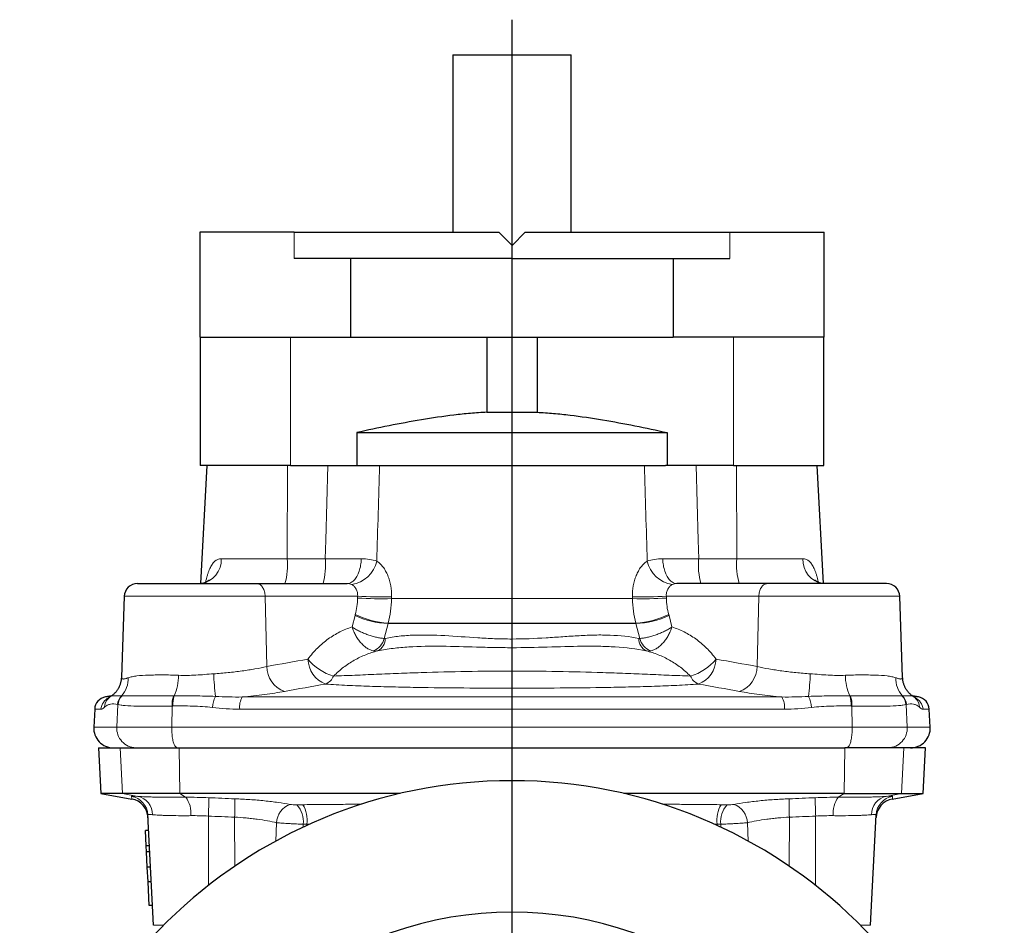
# Model space of a CAD drawing. Header units: millimetres. Extents: x -228 to 529, y -238 to 312.
# Tile 3 of 5: x -227 to -77, y 174 to 312. Entities that reach past the tile are written whole.
import ezdxf

# ---------------------------------------------------------------- set-up
doc = ezdxf.new("R2010")
doc.units = ezdxf.units.MM
doc.layers.add('FORMAT', color=7, linetype='Continuous')

# ---------------------------------------------------------------- blocks, each defined once
blk = doc.blocks.new('SW_CENTERMARKSYMBOL_0')
at = {"layer": 'FORMAT', "color": 0}
blk.add_line((0, 5), (0, 190.85), dxfattribs=at)
blk = doc.blocks.new('SW_CENTERMARKSYMBOL_1')
at = {"layer": 'FORMAT', "color": 0}
for p, q in [((-81.32, 3.54), (-86.27, 8.49)), ((3.54, 3.54), (8.49, 8.49)), ((-77.78, 0), (-79.55, 1.77)), ((-38.89, -33.89), (-38.89, 2.5)), ((0, 0), (1.77, 1.77)), ((-77.78, 0), (-76.01, -1.77)), ((0, 0), (-1.77, -1.77)), ((-74.25, -3.54), (-69.3, -8.49)), ((-3.54, -3.54), (-8.49, -8.49)), ((-38.89, -38.89), (-38.89, -36.39)), ((-43.89, -38.89), (-80.28, -38.89)), ((-38.89, -38.89), (-41.39, -38.89)), ((-38.89, -38.89), (-38.89, -41.39)), ((-38.89, -38.89), (-36.39, -38.89)), ((-33.89, -38.89), (2.5, -38.89)), ((-38.89, -43.89), (-38.89, -80.28)), ((-74.25, -74.25), (-69.3, -69.3)), ((-3.54, -74.25), (-8.49, -69.3)), ((-77.78, -77.78), (-76.01, -76.01)), ((0, -77.78), (-1.77, -76.01)), ((-77.78, -77.78), (-79.55, -79.55)), ((0, -77.78), (1.77, -79.55)), ((-81.32, -81.32), (-86.27, -86.27)), ((3.54, -81.32), (8.49, -86.27))]:
    blk.add_line(p, q, dxfattribs=at)
for start, end in [(50.2087, 129.7913), (132.3956, 135), (45, 47.6044), (135, 137.6044), (42.3956, 45), (140.2087, 219.7913), (320.2087, 39.7913), (222.3956, 225), (315, 317.6044), (225, 227.6044), (312.3956, 315), (230.2087, 309.7913)]:
    blk.add_arc((-38.89, -38.89), 55, start, end, dxfattribs=at)

msp = doc.modelspace()

# ---------------------------------------------------------------- linework, layer by layer
at = {"color": 7, "linetype": 'Continuous', "lineweight": 25}
for p, q in [((-161.04, 306.34), (-161.04, 279.34)), ((-161.04, 306.34), (-152.04, 306.34)), ((-152.04, 306.34), (-143.04, 306.34)), ((-143.04, 279.34), (-143.04, 306.34)), ((-199.61, 279.34), (-199.61, 263.34)), ((-185.24, 279.34), (-199.61, 279.34)), ((-185.24, 279.34), (-154.04, 279.34)), ((-152.04, 277.34), (-154.04, 279.34)), ((-150.04, 279.34), (-152.04, 277.34)), ((-150.04, 279.34), (-118.85, 279.34)), ((-118.85, 279.34), (-104.48, 279.34)), ((-104.48, 263.34), (-104.48, 279.34)), ((-152.04, 275.34), (-185.24, 275.34)), ((-176.61, 263.34), (-176.61, 275.34)), ((-152.04, 275.34), (-118.85, 275.34)), ((-127.48, 275.34), (-127.48, 263.34)), ((-199.61, 263.34), (-176.61, 263.34)), ((-199.54, 263.34), (-199.54, 243.84)), ((-176.61, 263.34), (-127.48, 263.34)), ((-155.88, 263.34), (-155.88, 251.92)), ((-148.21, 263.34), (-148.21, 251.92)), ((-104.48, 263.34), (-127.48, 263.34)), ((-104.54, 243.84), (-104.54, 263.34)), ((-155.88, 251.92), (-148.21, 251.92)), ((-175.68, 248.84), (-175.68, 243.84)), ((-175.68, 248.84), (-128.41, 248.84)), ((-128.41, 248.84), (-128.41, 243.84)), ((-185.8, 243.84), (-199.54, 243.84)), ((-198.54, 243.84), (-199.49, 225.84)), ((-185.8, 243.84), (-176.27, 243.84)), ((-175.43, 243.84), (-128.66, 243.84)), ((-118.29, 243.84), (-127.82, 243.84)), ((-118.29, 243.84), (-104.54, 243.84)), ((-104.6, 225.84), (-105.54, 243.84)), ((-209.11, 225.84), (-190.93, 225.84)), ((-190.93, 225.84), (-177.17, 225.84)), ((-113.16, 225.84), (-126.92, 225.84)), ((-94.98, 225.84), (-113.16, 225.84)), ((-211.11, 223.91), (-211.54, 211.57)), ((-92.55, 211.57), (-92.98, 223.91)), ((-213.06, 208.75), (-213.95, 208.59)), ((-90.14, 208.59), (-91.03, 208.75)), ((-215.6, 206.72), (-215.75, 204)), ((-88.34, 204), (-88.49, 206.72)), ((-215.04, 200.84), (-214.68, 193.88)), ((-215.04, 200.84), (-211.75, 200.84)), ((-211.75, 200.84), (-202.76, 200.84)), ((-202.76, 200.84), (-101.33, 200.84)), ((-92.34, 200.84), (-101.33, 200.84)), ((-89.04, 200.84), (-92.34, 200.84)), ((-89.41, 193.88), (-89.04, 200.84)), ((-214.68, 193.88), (-209.96, 193.05)), ((-211.39, 193.88), (-214.68, 193.88)), ((-202.65, 193.88), (-211.39, 193.88)), ((-169.1, 193.88), (-202.65, 193.88)), ((-101.43, 193.88), (-134.99, 193.88)), ((-101.43, 193.88), (-92.7, 193.88)), ((-94.12, 193.05), (-89.41, 193.88)), ((-92.7, 193.88), (-89.41, 193.88)), ((-206.63, 173.83), (-207.51, 190.64)), ((-97.46, 173.83), (-96.58, 190.64)), ((-207.39, 188.27), (-207.89, 188.27)), ((-207.76, 185.9), (-207.89, 188.27)), ((-207.26, 185.9), (-207.76, 185.9)), ((-207.71, 184.99), (-207.76, 185.9)), ((-207.21, 184.99), (-207.71, 184.99)), ((-207.59, 182.7), (-207.71, 184.99)), ((-207.09, 182.7), (-207.59, 182.7)), ((-207.48, 180.46), (-207.59, 182.7)), ((-206.98, 180.46), (-207.48, 180.46)), ((-207.29, 176.84), (-207.48, 180.46)), ((-206.79, 176.84), (-207.29, 176.84))]:
    msp.add_line(p, q, dxfattribs=at)
at = {"color": 8, "linetype": 'Continuous', "lineweight": 18}
for p, q in [((-185.24, 279.34), (-185.24, 275.34)), ((-118.85, 279.34), (-118.85, 275.34)), ((-185.8, 263.34), (-185.8, 243.84)), ((-118.29, 263.34), (-118.29, 243.84)), ((-186.29, 229.63), (-186.22, 243.84)), ((-117.8, 229.63), (-117.87, 243.84)), ((-196.34, 229.63), (-186.29, 229.63)), ((-186.29, 229.63), (-180.48, 229.63)), ((-117.8, 229.63), (-123.61, 229.63)), ((-107.75, 229.63), (-117.8, 229.63)), ((-189.64, 223.91), (-211.11, 223.91)), ((-189.4, 213.23), (-189.64, 223.91)), ((-175.56, 223.91), (-189.64, 223.91)), ((-175.56, 223.64), (-175.56, 223.91)), ((-170.38, 223.84), (-170.38, 223.57)), ((-170.38, 223.57), (-133.71, 223.57)), ((-133.71, 223.84), (-133.71, 223.57)), ((-128.53, 223.64), (-128.53, 223.91)), ((-128.53, 223.91), (-114.44, 223.91)), ((-114.68, 213.23), (-114.44, 223.91)), ((-114.44, 223.91), (-92.98, 223.91)), ((-176.4, 219.24), (-175.95, 220.98)), ((-127.69, 219.24), (-128.13, 220.98)), ((-170.93, 219.75), (-171.5, 217.5)), ((-133.16, 219.75), (-170.93, 219.75)), ((-133.18, 219.82), (-170.91, 219.82)), ((-133.16, 219.75), (-132.59, 217.5)), ((-152.04, 212.53), (-152.04, 209.93)), ((-213.95, 208.59), (-213.27, 208.59)), ((-193.15, 208.59), (-110.94, 208.59)), ((-90.14, 208.59), (-90.81, 208.59)), ((-212.23, 204), (-212.06, 207.43)), ((-203.87, 204), (-203.82, 207.21)), ((-100.22, 204), (-100.27, 207.21)), ((-91.85, 204), (-92.03, 207.43)), ((-214.65, 206.72), (-215.6, 206.72)), ((-110.56, 206.72), (-193.53, 206.72)), ((-89.44, 206.72), (-88.49, 206.72)), ((-215.75, 204), (-212.23, 204)), ((-212.23, 204), (-203.87, 204)), ((-203.87, 204), (-100.22, 204)), ((-91.85, 204), (-100.22, 204)), ((-88.34, 204), (-91.85, 204)), ((-211.39, 193.88), (-211.75, 200.84)), ((-202.65, 193.88), (-202.76, 200.84)), ((-101.43, 193.88), (-101.33, 200.84)), ((-92.7, 193.88), (-92.34, 200.84)), ((-209.05, 193.45), (-211.39, 193.88)), ((-201.75, 193.31), (-202.65, 193.88)), ((-102.34, 193.31), (-101.43, 193.88)), ((-95.04, 193.45), (-92.7, 193.88)), ((-198.28, 179.9), (-198.29, 190.45)), ((-194.28, 182.82), (-194.29, 190.29)), ((-188.03, 186.64), (-187.9, 189.43)), ((-183.83, 189.21), (-183.85, 188.76)), ((-182.82, 189.24), (-183.28, 189.23)), ((-183.28, 189.23), (-183.28, 189.03)), ((-120.81, 189.23), (-121.27, 189.24)), ((-120.81, 189.23), (-120.81, 189.03)), ((-120.26, 189.21), (-120.24, 188.76)), ((-116.06, 186.64), (-116.19, 189.43)), ((-109.81, 182.82), (-109.8, 190.29)), ((-105.81, 179.9), (-105.8, 190.45)), ((-206.63, 173.83), (-205.13, 173.83)), ((-97.46, 173.83), (-98.96, 173.83))]:
    msp.add_line(p, q, dxfattribs=at)
at = {"color": 8, "linetype": 'Continuous', "lineweight": 18, "flags": 128}
for points in [[(-180.48, 229.63), (-180.4, 232.47), (-180.12, 243.84)], [(-123.61, 229.63), (-123.68, 232.47), (-123.97, 243.84)], [(-177.17, 225.84), (-177.03, 225.85), (-176.9, 225.87), (-176.76, 225.91), (-176.63, 225.97), (-176.5, 226.04), (-176.37, 226.13), (-176.24, 226.23), (-176.12, 226.34), (-176, 226.47), (-175.89, 226.61), (-175.78, 226.77), (-175.68, 226.94), (-175.58, 227.12), (-175.49, 227.31), (-175.4, 227.51), (-175.33, 227.72), (-175.26, 227.93), (-175.2, 228.16), (-175.14, 228.39), (-175.1, 228.63), (-175.06, 228.87), (-175.03, 229.12), (-175.01, 229.37), (-175, 229.62)], [(-126.92, 225.84), (-127.05, 225.85), (-127.19, 225.87), (-127.33, 225.91), (-127.46, 225.97), (-127.59, 226.04), (-127.72, 226.13), (-127.85, 226.23), (-127.97, 226.34), (-128.09, 226.47), (-128.2, 226.61), (-128.31, 226.77), (-128.41, 226.94), (-128.51, 227.12), (-128.6, 227.31), (-128.68, 227.51), (-128.76, 227.72), (-128.83, 227.93), (-128.89, 228.16), (-128.95, 228.39), (-128.99, 228.63), (-129.03, 228.87), (-129.06, 229.12), (-129.08, 229.37), (-129.09, 229.62)], [(-189.64, 223.91), (-189.65, 224.09), (-189.67, 224.27), (-189.7, 224.45), (-189.74, 224.61), (-189.79, 224.78), (-189.85, 224.93), (-189.92, 225.08), (-190, 225.22), (-190.08, 225.34), (-190.17, 225.46), (-190.27, 225.56), (-190.37, 225.64), (-190.47, 225.71), (-190.58, 225.77), (-190.7, 225.81), (-190.81, 225.83), (-190.93, 225.84)], [(-114.44, 223.91), (-114.43, 224.09), (-114.41, 224.27), (-114.38, 224.45), (-114.34, 224.61), (-114.3, 224.78), (-114.24, 224.93), (-114.17, 225.08), (-114.09, 225.22), (-114.01, 225.34), (-113.92, 225.46), (-113.82, 225.56), (-113.72, 225.64), (-113.61, 225.71), (-113.5, 225.77), (-113.39, 225.81), (-113.27, 225.83), (-113.16, 225.84)], [(-203.01, 200.84), (-203.07, 200.85), (-203.14, 200.88), (-203.2, 200.92), (-203.26, 200.97), (-203.32, 201.04), (-203.38, 201.13), (-203.43, 201.23), (-203.49, 201.35), (-203.54, 201.48), (-203.59, 201.62), (-203.63, 201.78), (-203.68, 201.94), (-203.71, 202.12), (-203.75, 202.31), (-203.78, 202.5), (-203.8, 202.7), (-203.83, 202.91), (-203.84, 203.12), (-203.86, 203.34), (-203.87, 203.56), (-203.87, 203.78), (-203.87, 204)], [(-101.08, 200.84), (-101.01, 200.85), (-100.95, 200.88), (-100.89, 200.92), (-100.83, 200.97), (-100.77, 201.04), (-100.71, 201.13), (-100.65, 201.23), (-100.6, 201.35), (-100.55, 201.48), (-100.5, 201.62), (-100.45, 201.78), (-100.41, 201.94), (-100.37, 202.12), (-100.34, 202.31), (-100.31, 202.5), (-100.28, 202.7), (-100.26, 202.91), (-100.24, 203.12), (-100.23, 203.34), (-100.22, 203.56), (-100.22, 203.78), (-100.22, 204)]]:
    msp.add_lwpolyline(points, dxfattribs=at)
at = {"color": 8, "linetype": 'Continuous', "lineweight": 18}
for centre, radius, start, end in [((-199.94, 229.43), 3.61, 276.925, 3.3036), ((-197.22, 228.73), 10.98, 344.7658, 4.7392), ((-191.41, 228.73), 10.98, 344.7658, 4.7392), ((-112.68, 228.73), 10.98, 175.2608, 195.2342), ((-106.86, 228.73), 10.98, 175.2608, 195.2342), ((-104.14, 229.43), 3.61, 176.6964, 263.075), ((-177.12, 230.27), 4.59, 277.9809, 347.4755), ((-126.97, 230.27), 4.59, 192.5245, 262.0191), ((-172.16, 283.81), 59.99, 266.7539, 271.7034), ((-172.16, 283.54), 60, 266.7544, 271.7027), ((-131.93, 283.81), 59.99, 268.2966, 273.2461), ((-131.92, 283.54), 60, 268.2973, 273.2456), ((-170.14, 233.86), 14.13, 245.7167, 266.8124), ((-170.07, 233.14), 13.35, 244.058, 266.4095), ((-134.01, 233.14), 13.35, 273.5905, 295.942), ((-133.95, 233.86), 14.13, 273.1876, 294.2833), ((-174.22, 218.19), 2.81, 292.708, 345.5824), ((-173.39, 217.46), 2.05, 295.5629, 1.2543), ((-130.7, 217.46), 2.05, 178.7457, 244.4371), ((-129.87, 218.19), 2.81, 194.4176, 247.292), ((-185.26, 213.32), 4.15, 181.2607, 249.6823), ((-178.97, 214.44), 4.15, 181.1365, 249.3926), ((-177.16, 219.12), 7.63, 218.642, 254.3681), ((-126.93, 219.12), 7.63, 285.6319, 321.358), ((-125.12, 214.44), 4.15, 290.6074, 358.8635), ((-118.83, 213.32), 4.15, 290.3177, 358.7393), ((-214.45, 211.43), 3.96, 317.9766, 1.1665), ((-210.53, 211.94), 7.71, 335.5821, 359.6205), ((-148.11, 214.28), 49.42, 182.5142, 186.5074), ((-181.36, 212.71), 2.34, 293.4166, 336.4685), ((-122.73, 212.71), 2.34, 203.5315, 246.5834), ((-155.98, 214.28), 49.42, 353.4926, 357.4858), ((-93.56, 211.94), 7.71, 180.3795, 204.4179), ((-89.64, 211.43), 3.96, 178.8335, 222.0234), ((-212.65, 206.62), 2, 112.8853, 177.1323), ((-210.07, 207.32), 2.05, 134.5009, 176.378), ((-210.01, 207.29), 2.05, 133.621, 176.1002), ((-199.33, 207.41), 4.5, 162.6926, 182.5199), ((-199.19, 207.38), 4.52, 162.4463, 182.1447), ((-193.29, 206.72), 4.39, 153.5651, 176.4513), ((-190.41, 207.06), 3.13, 150.8423, 186.2409), ((-113.67, 207.06), 3.13, 353.7591, 29.1577), ((-110.8, 206.72), 4.39, 3.5487, 26.4349), ((-104.89, 207.38), 4.52, 357.8553, 17.5537), ((-104.76, 207.41), 4.5, 357.4801, 17.3074), ((-94.08, 207.29), 2.05, 3.8998, 46.379), ((-94.02, 207.32), 2.05, 3.622, 45.4991), ((-91.44, 206.62), 2, 2.8677, 67.1122), ((-212.2, 206.97), 1.93, 133.2921, 178.5483), ((-91.89, 206.97), 1.93, 1.4517, 46.7082), ((-209.28, 203.81), 2.96, 176.2505, 269.1104), ((-94.81, 203.81), 2.96, 270.8896, 3.7495), ((-210.5, 190.49), 3, 3.0118, 80.2074), ((-209.68, 190.64), 2.89, 0.4168, 77.4609), ((-204.86, 190.94), 3.92, 353.8159, 37.3362), ((-239.92, 192.71), 41.69, 356.8841, 0.7299), ((-235.66, 192.38), 41.42, 357.0999, 0.9706), ((-184.84, 189.34), 3.05, 108.9134, 178.2842), ((-187.48, 189.63), 3.67, 353.4009, 43.634), ((-188.07, 189.76), 4.83, 353.6794, 30.1425), ((-116.01, 189.76), 4.83, 149.8575, 186.3206), ((-116.61, 189.63), 3.67, 136.366, 186.5991), ((-119.24, 189.34), 3.05, 1.7158, 71.0866), ((-68.43, 192.38), 41.42, 179.0294, 182.9001), ((-64.16, 192.71), 41.69, 179.2701, 183.1159), ((-99.22, 190.94), 3.92, 142.6638, 186.1841), ((-94.41, 190.64), 2.89, 102.5391, 179.5832), ((-93.58, 190.49), 3, 99.7926, 176.9882)]:
    msp.add_arc(centre, radius, start, end, dxfattribs=at)
at = {"color": 7, "linetype": 'Continuous', "lineweight": 25}
for centre, radius, start, end in [((-209.11, 223.84), 2, 90, 178), ((-94.98, 223.84), 2, 2, 90), ((-213.61, 206.62), 2, 100, 177), ((-90.48, 206.62), 2, 3, 80), ((-212.75, 203.84), 3, 177, 270), ((-91.34, 203.84), 3, 270, 3), ((-152.04, 120.84), 75, 1.1348, 178.8652), ((-210.48, 190.09), 3, 3, 79.9987), ((-93.6, 190.09), 3, 99.9993, 177)]:
    msp.add_arc(centre, radius, start, end, dxfattribs=at)
for points, knots in [([(-155.88, 251.92), (-156.71, 251.88), (-157.54, 251.83), (-159.21, 251.68), (-160.05, 251.6), (-162.54, 251.3), (-164.2, 251.05), (-167.5, 250.5), (-169.14, 250.2), (-172.41, 249.54), (-174.05, 249.2), (-175.68, 248.84)], [0, 0, 0, 0, 0.125, 0.125, 0.25, 0.25, 0.5, 0.5, 0.75, 0.75, 1, 1, 1, 1]), ([(-148.21, 251.92), (-147.38, 251.88), (-146.55, 251.83), (-144.88, 251.68), (-144.04, 251.6), (-141.54, 251.3), (-139.89, 251.05), (-136.59, 250.5), (-134.95, 250.2), (-131.67, 249.54), (-130.04, 249.2), (-128.41, 248.84)], [0, 0, 0, 0, 0.125, 0.125, 0.25, 0.25, 0.5, 0.5, 0.75, 0.75, 1, 1, 1, 1]), ([(-198.2, 226.4), (-198.2, 226.4), (-198.2, 226.4), (-198.2, 226.39), (-198.22, 226.37), (-198.24, 226.34), (-198.28, 226.3), (-198.33, 226.26), (-198.4, 226.21), (-198.48, 226.15), (-198.58, 226.09), (-198.69, 226.03), (-198.82, 225.97), (-198.97, 225.92), (-199.12, 225.88), (-199.27, 225.86), (-199.4, 225.84), (-199.47, 225.84), (-199.5, 225.84)], [0, 0, 0, 0, 0.0247705, 0.0598891, 0.1168735, 0.1748285, 0.2340161, 0.2948524, 0.3577652, 0.42317, 0.4914341, 0.5628235, 0.6374289, 0.7150707, 0.7945467, 0.8743546, 0.9524835, 1, 1, 1, 1]), ([(-104.6, 225.84), (-104.64, 225.84), (-104.73, 225.85), (-104.87, 225.86), (-105.03, 225.9), (-105.19, 225.94), (-105.33, 226), (-105.46, 226.06), (-105.57, 226.12), (-105.66, 226.18), (-105.73, 226.24), (-105.79, 226.29), (-105.83, 226.33), (-105.86, 226.36), (-105.88, 226.39), (-105.89, 226.4), (-105.89, 226.4), (-105.89, 226.4)], [0, 0, 0, 0, 0.068111, 0.147646, 0.228913, 0.311188, 0.39352, 0.470264, 0.543196, 0.61237, 0.678103, 0.740859, 0.801155, 0.859508, 0.916405, 0.972289, 1, 1, 1, 1]), ([(-211.54, 211.57), (-211.54, 211.54), (-211.55, 211.45), (-211.56, 211.29), (-211.59, 211.07), (-211.63, 210.87), (-211.68, 210.67), (-211.74, 210.47), (-211.82, 210.28), (-211.9, 210.1), (-211.98, 209.93), (-212.08, 209.76), (-212.18, 209.61), (-212.29, 209.46), (-212.4, 209.32), (-212.52, 209.19), (-212.65, 209.07), (-212.77, 208.96), (-212.9, 208.86), (-212.99, 208.79), (-213.04, 208.76), (-213.04, 208.76)], [0, 0, 0, 0, 0.016259, 0.071493, 0.126656, 0.181779, 0.2369, 0.292068, 0.347345, 0.402809, 0.458552, 0.51469, 0.571354, 0.628696, 0.686882, 0.74609, 0.806507, 0.868318, 0.931703, 0.996823, 1, 1, 1, 1]), ([(-91.05, 208.76), (-91.08, 208.78), (-91.16, 208.84), (-91.29, 208.93), (-91.41, 209.04), (-91.54, 209.16), (-91.65, 209.29), (-91.77, 209.42), (-91.88, 209.57), (-91.99, 209.73), (-92.09, 209.91), (-92.19, 210.09), (-92.27, 210.28), (-92.35, 210.49), (-92.42, 210.7), (-92.47, 210.92), (-92.51, 211.15), (-92.54, 211.36), (-92.54, 211.5), (-92.54, 211.57)], [0, 0, 0, 0, 0.054205, 0.117577, 0.179349, 0.239671, 0.298715, 0.356659, 0.413675, 0.476259, 0.531839, 0.592994, 0.653782, 0.71417, 0.774243, 0.834057, 0.893642, 0.953011, 1, 1, 1, 1]), ([(-213.04, 208.76), (-213.09, 208.72), (-213.2, 208.65), (-213.36, 208.52), (-213.47, 208.42), (-213.52, 208.38)], [0, 0, 0, 0, 0.323146, 0.671145, 1, 1, 1, 1]), ([(-90.57, 208.38), (-90.58, 208.39), (-90.65, 208.45), (-90.77, 208.55), (-90.92, 208.67), (-91.01, 208.73), (-91.05, 208.76)], [0, 0, 0, 0, 0.067974, 0.418606, 0.766458, 1, 1, 1, 1]), ([(-213.52, 208.38), (-213.52, 208.37), (-213.54, 208.36), (-213.55, 208.35), (-213.54, 208.35), (-213.54, 208.35)], [0, 0, 0, 0, 0.321653, 0.755906, 1, 1, 1, 1]), ([(-90.54, 208.35), (-90.54, 208.35), (-90.54, 208.35), (-90.55, 208.36), (-90.56, 208.37), (-90.57, 208.38)], [0, 0, 0, 0, 0.09426, 0.568045, 1, 1, 1, 1])]:
    msp.add_open_spline(points, degree=3, knots=knots, dxfattribs=at)
for points in [[(-176.27, 243.84), (-175.99, 243.84), (-175.71, 243.84), (-175.43, 243.84)], [(-127.82, 243.84), (-128.1, 243.84), (-128.38, 243.84), (-128.66, 243.84)]]:
    msp.add_open_spline(points, degree=3, dxfattribs=at)
at = {"color": 8, "linetype": 'Continuous', "lineweight": 18}
for points in [[(-172.21, 243.84), (-172.35, 238.99), (-172.5, 234.13), (-172.64, 229.27)], [(-131.88, 243.84), (-131.73, 238.99), (-131.59, 234.13), (-131.45, 229.27)], [(-175.91, 221.14), (-175.69, 221.94), (-175.57, 222.78), (-175.56, 223.64)], [(-170.38, 223.57), (-170.4, 222.92), (-170.5, 221.65), (-170.75, 220.42), (-170.91, 219.82)], [(-133.71, 223.57), (-133.69, 222.92), (-133.59, 221.65), (-133.34, 220.42), (-133.18, 219.82)], [(-128.18, 221.14), (-128.4, 221.94), (-128.52, 222.78), (-128.53, 223.64)], [(-175.95, 220.98), (-175.94, 221.03), (-175.93, 221.09), (-175.91, 221.14)], [(-128.13, 220.98), (-128.15, 221.03), (-128.16, 221.09), (-128.18, 221.14)], [(-170.91, 219.82), (-170.92, 219.8), (-170.92, 219.78), (-170.93, 219.75)], [(-133.18, 219.82), (-133.17, 219.8), (-133.17, 219.78), (-133.16, 219.75)], [(-171.5, 217.5), (-171.45, 217.49), (-171.39, 217.49), (-171.33, 217.5)], [(-132.59, 217.5), (-132.64, 217.49), (-132.7, 217.49), (-132.75, 217.5)], [(-172.5, 215.61), (-172.71, 215.57), (-172.92, 215.57), (-173.14, 215.61)], [(-131.59, 215.61), (-131.38, 215.57), (-131.17, 215.57), (-130.95, 215.61)], [(-189.4, 213.23), (-187.31, 213.61), (-185.21, 213.98), (-183.12, 214.35)], [(-114.68, 213.23), (-116.78, 213.61), (-118.87, 213.98), (-120.97, 214.35)], [(-180.43, 210.55), (-182.52, 210.18), (-184.61, 209.81), (-186.7, 209.43)], [(-123.66, 210.55), (-121.57, 210.18), (-119.48, 209.81), (-117.39, 209.43)], [(-211.5, 208.78), (-211.48, 208.78), (-211.45, 208.78), (-211.43, 208.78)], [(-203.62, 208.75), (-203.58, 208.75), (-203.54, 208.75), (-203.51, 208.75)], [(-197.22, 208.67), (-195.87, 208.61), (-194.51, 208.55), (-193.15, 208.59)], [(-106.87, 208.67), (-108.22, 208.61), (-109.58, 208.55), (-110.94, 208.59)], [(-100.47, 208.75), (-100.51, 208.75), (-100.54, 208.75), (-100.58, 208.75)], [(-92.58, 208.78), (-92.61, 208.78), (-92.63, 208.78), (-92.66, 208.78)], [(-214.12, 207.02), (-214.32, 206.84), (-214.49, 206.72), (-214.65, 206.72)], [(-212.06, 207.43), (-212.08, 207.44), (-212.09, 207.44), (-212.11, 207.45)], [(-203.71, 207.22), (-203.75, 207.21), (-203.78, 207.21), (-203.82, 207.21)], [(-193.53, 206.72), (-194.92, 206.72), (-196.29, 206.85), (-197.67, 206.99)], [(-110.56, 206.72), (-109.17, 206.72), (-107.79, 206.85), (-106.42, 206.99)], [(-100.37, 207.22), (-100.34, 207.21), (-100.3, 207.21), (-100.27, 207.21)], [(-92.03, 207.43), (-92.01, 207.44), (-91.99, 207.44), (-91.98, 207.45)], [(-89.96, 207.02), (-89.77, 206.84), (-89.59, 206.72), (-89.44, 206.72)], [(-209.96, 193.05), (-209.96, 193.05), (-209.97, 193.18), (-209.99, 193.44)], [(-201.75, 193.31), (-200.61, 193.32), (-199.43, 193.3), (-198.23, 193.25)], [(-198.23, 193.25), (-196.9, 193.19), (-195.57, 193.14), (-194.25, 193.08)], [(-184.82, 192.17), (-184.52, 192.18), (-184.21, 192.18), (-183.9, 192.19)], [(-119.27, 192.17), (-119.57, 192.18), (-119.87, 192.18), (-120.19, 192.19)], [(-105.85, 193.25), (-107.18, 193.19), (-108.51, 193.14), (-109.84, 193.08)], [(-102.34, 193.31), (-103.48, 193.32), (-104.65, 193.3), (-105.85, 193.25)], [(-94.12, 193.05), (-94.12, 193.05), (-94.11, 193.18), (-94.09, 193.44)], [(-198.29, 190.45), (-199.21, 190.5), (-200.1, 190.52), (-200.97, 190.52)], [(-105.8, 190.45), (-104.88, 190.5), (-103.99, 190.52), (-103.12, 190.52)], [(-194.29, 190.29), (-195.63, 190.34), (-196.96, 190.39), (-198.29, 190.45)], [(-183.28, 189.23), (-183.47, 189.23), (-183.65, 189.22), (-183.83, 189.21)], [(-120.81, 189.23), (-120.62, 189.23), (-120.44, 189.22), (-120.26, 189.21)], [(-109.8, 190.29), (-108.46, 190.34), (-107.13, 190.39), (-105.8, 190.45)]]:
    msp.add_open_spline(points, degree=3, dxfattribs=at)
for points, knots in [([(-198.72, 226.02), (-198.71, 226.08), (-198.66, 226.3), (-198.57, 226.67), (-198.44, 227.11), (-198.3, 227.54), (-198.15, 227.95), (-197.99, 228.3), (-197.82, 228.61), (-197.65, 228.87), (-197.46, 229.1), (-197.27, 229.28), (-197.07, 229.42), (-196.86, 229.54), (-196.61, 229.62), (-196.43, 229.63), (-196.34, 229.63)], [0, 0, 0, 0, 0.034761, 0.120002, 0.205509, 0.290984, 0.376252, 0.461293, 0.530285, 0.599512, 0.668655, 0.737531, 0.788851, 0.859176, 0.92972, 1, 1, 1, 1]), ([(-180.48, 229.63), (-179.98, 229.63), (-179.5, 229.63), (-178.54, 229.62), (-178.07, 229.62), (-176.7, 229.62), (-175.82, 229.62), (-175, 229.62)], [0, 0, 0, 0, 0.25, 0.25, 0.5, 0.5, 1, 1, 1, 1]), ([(-175, 229.62), (-174.55, 229.62), (-174.14, 229.59), (-173.35, 229.48), (-172.98, 229.39), (-172.64, 229.27)], [0, 0, 0, 0, 0.5, 0.5, 1, 1, 1, 1]), ([(-129.09, 229.62), (-129.53, 229.62), (-129.95, 229.59), (-130.74, 229.48), (-131.11, 229.39), (-131.45, 229.27)], [0, 0, 0, 0, 0.5, 0.5, 1, 1, 1, 1]), ([(-123.61, 229.63), (-124.1, 229.63), (-124.59, 229.63), (-125.55, 229.62), (-126.02, 229.62), (-127.39, 229.62), (-128.26, 229.62), (-129.09, 229.62)], [0, 0, 0, 0, 0.25, 0.25, 0.5, 0.5, 1, 1, 1, 1]), ([(-105.37, 226.02), (-105.38, 226.08), (-105.43, 226.3), (-105.52, 226.67), (-105.64, 227.11), (-105.78, 227.54), (-105.94, 227.95), (-106.1, 228.3), (-106.27, 228.61), (-106.44, 228.87), (-106.63, 229.1), (-106.81, 229.28), (-107.01, 229.42), (-107.23, 229.54), (-107.48, 229.62), (-107.66, 229.63), (-107.75, 229.63)], [0, 0, 0, 0, 0.034758, 0.119999, 0.205507, 0.290981, 0.37625, 0.461291, 0.530283, 0.599511, 0.668654, 0.737531, 0.788851, 0.859175, 0.92972, 1, 1, 1, 1]), ([(-172.64, 229.27), (-172.47, 229.16), (-172.3, 229.03), (-171.98, 228.72), (-171.83, 228.55), (-171.54, 228.18), (-171.41, 227.97), (-171.17, 227.54), (-171.05, 227.3), (-170.86, 226.82), (-170.77, 226.57), (-170.62, 226.05), (-170.56, 225.79), (-170.41, 224.97), (-170.37, 224.41), (-170.38, 223.84)], [0, 0, 0, 0, 0.125, 0.125, 0.25, 0.25, 0.375, 0.375, 0.5, 0.5, 0.625, 0.625, 0.75, 0.75, 1, 1, 1, 1]), ([(-131.45, 229.27), (-131.62, 229.16), (-131.79, 229.03), (-132.11, 228.72), (-132.26, 228.55), (-132.54, 228.18), (-132.68, 227.97), (-132.92, 227.54), (-133.03, 227.3), (-133.23, 226.82), (-133.32, 226.57), (-133.47, 226.05), (-133.53, 225.79), (-133.68, 224.97), (-133.72, 224.41), (-133.71, 223.84)], [0, 0, 0, 0, 0.125, 0.125, 0.25, 0.25, 0.375, 0.375, 0.5, 0.5, 0.625, 0.625, 0.75, 0.75, 1, 1, 1, 1]), ([(-176.48, 225.72), (-176.57, 225.77), (-176.68, 225.8), (-176.91, 225.84), (-177.04, 225.84), (-177.17, 225.84)], [0, 0, 0, 0, 0.5, 0.5, 1, 1, 1, 1]), ([(-175.56, 223.91), (-175.54, 224.11), (-175.55, 224.3), (-175.63, 224.68), (-175.7, 224.86), (-175.88, 225.18), (-175.99, 225.32), (-176.22, 225.56), (-176.35, 225.65), (-176.48, 225.72)], [0, 0, 0, 0, 0.25, 0.25, 0.5, 0.5, 0.75, 0.75, 1, 1, 1, 1]), ([(-128.53, 223.91), (-128.55, 224.11), (-128.54, 224.3), (-128.45, 224.68), (-128.38, 224.86), (-128.21, 225.18), (-128.1, 225.32), (-127.86, 225.56), (-127.73, 225.65), (-127.61, 225.72)], [0, 0, 0, 0, 0.25, 0.25, 0.5, 0.5, 0.75, 0.75, 1, 1, 1, 1]), ([(-127.61, 225.72), (-127.52, 225.77), (-127.41, 225.8), (-127.18, 225.84), (-127.05, 225.84), (-126.92, 225.84)], [0, 0, 0, 0, 0.5, 0.5, 1, 1, 1, 1]), ([(-183.12, 214.35), (-182.66, 214.97), (-182.18, 215.53), (-181.14, 216.55), (-180.59, 217.01), (-179.47, 217.82), (-178.88, 218.18), (-177.67, 218.79), (-177.04, 219.04), (-176.4, 219.24)], [0, 0, 0, 0, 0.25, 0.25, 0.5, 0.5, 0.75, 0.75, 1, 1, 1, 1]), ([(-173.14, 215.61), (-173.3, 215.63), (-173.46, 215.68), (-173.78, 215.82), (-173.95, 215.9), (-174.28, 216.11), (-174.44, 216.23), (-174.75, 216.5), (-174.9, 216.66), (-175.2, 216.99), (-175.34, 217.16), (-175.6, 217.54), (-175.73, 217.74), (-175.96, 218.15), (-176.06, 218.36), (-176.25, 218.79), (-176.33, 219.02), (-176.4, 219.24)], [0, 0, 0, 0, 0.125, 0.125, 0.25, 0.25, 0.375, 0.375, 0.5, 0.5, 0.625, 0.625, 0.75, 0.75, 0.875, 0.875, 1, 1, 1, 1]), ([(-171.5, 217.5), (-171.68, 217.51), (-171.87, 217.53), (-172.26, 217.58), (-172.47, 217.62), (-172.89, 217.72), (-173.11, 217.77), (-173.55, 217.9), (-173.77, 217.98), (-174.22, 218.13), (-174.44, 218.22), (-174.87, 218.4), (-175.08, 218.5), (-175.49, 218.7), (-175.69, 218.8), (-176.06, 219.01), (-176.24, 219.13), (-176.4, 219.24)], [0, 0, 0, 0, 0.125, 0.125, 0.25, 0.25, 0.375, 0.375, 0.5, 0.5, 0.625, 0.625, 0.75, 0.75, 0.875, 0.875, 1, 1, 1, 1]), ([(-132.59, 217.5), (-132.41, 217.51), (-132.22, 217.53), (-131.83, 217.58), (-131.62, 217.62), (-131.2, 217.72), (-130.98, 217.77), (-130.54, 217.9), (-130.31, 217.98), (-129.87, 218.13), (-129.65, 218.22), (-129.22, 218.4), (-129, 218.5), (-128.6, 218.7), (-128.4, 218.8), (-128.03, 219.01), (-127.85, 219.13), (-127.69, 219.24)], [0, 0, 0, 0, 0.125, 0.125, 0.25, 0.25, 0.375, 0.375, 0.5, 0.5, 0.625, 0.625, 0.75, 0.75, 0.875, 0.875, 1, 1, 1, 1]), ([(-130.95, 215.61), (-130.79, 215.63), (-130.63, 215.68), (-130.3, 215.82), (-130.14, 215.9), (-129.81, 216.11), (-129.65, 216.23), (-129.34, 216.5), (-129.18, 216.66), (-128.89, 216.99), (-128.75, 217.16), (-128.48, 217.54), (-128.36, 217.74), (-128.13, 218.15), (-128.03, 218.36), (-127.84, 218.79), (-127.76, 219.02), (-127.69, 219.24)], [0, 0, 0, 0, 0.125, 0.125, 0.25, 0.25, 0.375, 0.375, 0.5, 0.5, 0.625, 0.625, 0.75, 0.75, 0.875, 0.875, 1, 1, 1, 1]), ([(-120.97, 214.35), (-121.42, 214.97), (-121.91, 215.53), (-122.95, 216.55), (-123.49, 217.01), (-124.62, 217.82), (-125.21, 218.18), (-126.42, 218.79), (-127.05, 219.04), (-127.69, 219.24)], [0, 0, 0, 0, 0.25, 0.25, 0.5, 0.5, 0.75, 0.75, 1, 1, 1, 1]), ([(-171.33, 217.5), (-170.64, 217.65), (-169.93, 217.76), (-168.48, 217.92), (-167.74, 217.97), (-165.48, 218.05), (-163.91, 218.01), (-160.64, 217.83), (-158.97, 217.7), (-156.42, 217.54), (-155.56, 217.49), (-153.82, 217.43), (-152.94, 217.41), (-150.29, 217.41), (-148.56, 217.48), (-146, 217.64), (-145.15, 217.7), (-143.47, 217.82), (-142.64, 217.87), (-141.01, 217.96), (-140.21, 218), (-138.62, 218.03), (-137.85, 218.02), (-135.58, 217.94), (-134.13, 217.79), (-132.75, 217.5)], [0, 0, 0, 0, 0.0625, 0.0625, 0.125, 0.125, 0.25, 0.25, 0.375, 0.375, 0.4375, 0.4375, 0.5, 0.5, 0.625, 0.625, 0.6875, 0.6875, 0.75, 0.75, 0.8125, 0.8125, 0.875, 0.875, 1, 1, 1, 1]), ([(-131.59, 215.61), (-133.11, 215.91), (-134.69, 216.1), (-137.15, 216.26), (-137.98, 216.29), (-139.67, 216.32), (-140.53, 216.32), (-143.12, 216.29), (-144.89, 216.23), (-148.44, 216.13), (-150.24, 216.09), (-152.96, 216.09), (-153.87, 216.1), (-155.67, 216.13), (-156.56, 216.16), (-159.22, 216.23), (-160.98, 216.29), (-164.44, 216.33), (-166.12, 216.31), (-168.57, 216.15), (-169.37, 216.08), (-170.95, 215.88), (-171.74, 215.76), (-172.5, 215.61)], [0, 0, 0, 0, 0.125, 0.125, 0.1875, 0.1875, 0.25, 0.25, 0.375, 0.375, 0.5, 0.5, 0.5625, 0.5625, 0.625, 0.625, 0.75, 0.75, 0.875, 0.875, 0.9375, 0.9375, 1, 1, 1, 1]), ([(-172.5, 215.61), (-173.12, 215.45), (-173.73, 215.25), (-174.92, 214.77), (-175.5, 214.5), (-176.62, 213.86), (-177.17, 213.5), (-178.23, 212.7), (-178.73, 212.26), (-179.21, 211.77)], [0, 0, 0, 0, 0.25, 0.25, 0.5, 0.5, 0.75, 0.75, 1, 1, 1, 1]), ([(-131.59, 215.61), (-130.97, 215.45), (-130.36, 215.25), (-129.17, 214.77), (-128.59, 214.5), (-127.47, 213.86), (-126.92, 213.5), (-125.86, 212.7), (-125.35, 212.26), (-124.88, 211.77)], [0, 0, 0, 0, 0.25, 0.25, 0.5, 0.5, 0.75, 0.75, 1, 1, 1, 1]), ([(-197.49, 212.11), (-196.74, 212.16), (-196.01, 212.22), (-194.57, 212.36), (-193.86, 212.45), (-192.47, 212.64), (-191.82, 212.74), (-190.56, 212.97), (-189.97, 213.09), (-189.4, 213.23)], [0, 0, 0, 0, 0.25, 0.25, 0.5, 0.5, 0.75, 0.75, 1, 1, 1, 1]), ([(-106.6, 212.11), (-107.35, 212.16), (-108.08, 212.22), (-109.52, 212.36), (-110.23, 212.45), (-111.61, 212.64), (-112.27, 212.74), (-113.53, 212.97), (-114.12, 213.09), (-114.68, 213.23)], [0, 0, 0, 0, 0.25, 0.25, 0.5, 0.5, 0.75, 0.75, 1, 1, 1, 1]), ([(-211.54, 211.57), (-211.54, 211.55), (-211.54, 211.5), (-211.52, 211.44), (-211.47, 211.38), (-211.4, 211.34), (-211.3, 211.32), (-211.18, 211.32), (-211.04, 211.34), (-210.88, 211.38), (-210.69, 211.44), (-210.56, 211.49), (-210.49, 211.51)], [0, 0, 0, 0, 0.062353, 0.169966, 0.278663, 0.387353, 0.48906, 0.590766, 0.69372, 0.796678, 0.89822, 1, 1, 1, 1]), ([(-210.49, 211.51), (-210.31, 211.58), (-210.11, 211.63), (-209.67, 211.72), (-209.43, 211.76), (-208.66, 211.85), (-208.07, 211.89), (-207.08, 211.92), (-206.73, 211.93), (-206.01, 211.94), (-205.64, 211.94), (-204.49, 211.94), (-203.68, 211.92), (-202.82, 211.89)], [0, 0, 0, 0, 0.125, 0.125, 0.25, 0.25, 0.5, 0.5, 0.625, 0.625, 0.75, 0.75, 1, 1, 1, 1]), ([(-202.82, 211.89), (-202.39, 211.87), (-201.95, 211.86), (-201.07, 211.87), (-200.63, 211.89), (-199.3, 211.96), (-198.4, 212.05), (-197.49, 212.11)], [0, 0, 0, 0, 0.25, 0.25, 0.5, 0.5, 1, 1, 1, 1]), ([(-179.21, 211.77), (-178.16, 211.81), (-177.08, 211.85), (-174.9, 211.94), (-173.8, 211.99), (-171.57, 212.08), (-170.44, 212.13), (-168.18, 212.22), (-167.03, 212.26), (-163.6, 212.37), (-161.3, 212.43), (-156.68, 212.51), (-154.36, 212.53), (-152.04, 212.53)], [0, 0, 0, 0, 0.125, 0.125, 0.25, 0.25, 0.375, 0.375, 0.5, 0.5, 0.75, 0.75, 1, 1, 1, 1]), ([(-124.88, 211.77), (-125.93, 211.81), (-127.01, 211.85), (-129.19, 211.94), (-130.29, 211.99), (-132.52, 212.08), (-133.64, 212.13), (-135.91, 212.22), (-137.05, 212.26), (-140.49, 212.37), (-142.79, 212.43), (-147.4, 212.51), (-149.72, 212.53), (-152.04, 212.53)], [0, 0, 0, 0, 0.125, 0.125, 0.25, 0.25, 0.375, 0.375, 0.5, 0.5, 0.75, 0.75, 1, 1, 1, 1]), ([(-101.27, 211.89), (-101.7, 211.87), (-102.14, 211.86), (-103.02, 211.87), (-103.46, 211.89), (-104.79, 211.96), (-105.69, 212.05), (-106.6, 212.11)], [0, 0, 0, 0, 0.25, 0.25, 0.5, 0.5, 1, 1, 1, 1]), ([(-93.6, 211.51), (-93.78, 211.58), (-93.98, 211.63), (-94.42, 211.72), (-94.66, 211.76), (-95.43, 211.85), (-96.02, 211.89), (-97.01, 211.92), (-97.36, 211.93), (-98.08, 211.94), (-98.45, 211.94), (-99.6, 211.94), (-100.41, 211.92), (-101.27, 211.89)], [0, 0, 0, 0, 0.125, 0.125, 0.25, 0.25, 0.5, 0.5, 0.625, 0.625, 0.75, 0.75, 1, 1, 1, 1]), ([(-92.55, 211.57), (-92.55, 211.55), (-92.54, 211.5), (-92.57, 211.44), (-92.62, 211.38), (-92.69, 211.34), (-92.79, 211.32), (-92.91, 211.32), (-93.05, 211.34), (-93.21, 211.38), (-93.39, 211.44), (-93.53, 211.49), (-93.6, 211.51)], [0, 0, 0, 0, 0.062353, 0.169966, 0.278663, 0.387353, 0.48906, 0.590766, 0.69372, 0.796678, 0.89822, 1, 1, 1, 1]), ([(-152.04, 209.93), (-154.49, 209.93), (-156.94, 209.94), (-161.81, 209.97), (-164.23, 210), (-167.84, 210.06), (-169.04, 210.09), (-171.42, 210.15), (-172.59, 210.18), (-174.9, 210.26), (-176.04, 210.3), (-178.27, 210.41), (-179.37, 210.48), (-180.43, 210.55)], [0, 0, 0, 0, 0.25, 0.25, 0.5, 0.5, 0.625, 0.625, 0.75, 0.75, 0.875, 0.875, 1, 1, 1, 1]), ([(-152.04, 209.93), (-149.59, 209.93), (-147.14, 209.94), (-142.28, 209.97), (-139.85, 210), (-136.25, 210.06), (-135.04, 210.09), (-132.67, 210.15), (-131.5, 210.18), (-129.19, 210.26), (-128.05, 210.3), (-125.82, 210.41), (-124.72, 210.48), (-123.66, 210.55)], [0, 0, 0, 0, 0.25, 0.25, 0.5, 0.5, 0.625, 0.625, 0.75, 0.75, 0.875, 0.875, 1, 1, 1, 1]), ([(-213.04, 208.76), (-213.03, 208.76), (-213.01, 208.78), (-212.95, 208.78), (-212.83, 208.78), (-212.67, 208.78), (-212.43, 208.77), (-212.16, 208.77), (-211.85, 208.78), (-211.62, 208.78), (-211.5, 208.78)], [0, 0, 0, 0, 0.060002, 0.170197, 0.280324, 0.429502, 0.578734, 0.727916, 0.863881, 1, 1, 1, 1]), ([(-211.43, 208.78), (-211.13, 208.78), (-210.73, 208.77), (-209.99, 208.76), (-209.71, 208.76), (-209.12, 208.75), (-208.81, 208.74), (-208.14, 208.74), (-207.78, 208.74), (-207.03, 208.74), (-206.63, 208.74), (-205.41, 208.74), (-204.54, 208.74), (-203.62, 208.75)], [0, 0, 0, 0, 0.25, 0.25, 0.375, 0.375, 0.5, 0.5, 0.625, 0.625, 0.75, 0.75, 1, 1, 1, 1]), ([(-203.51, 208.75), (-202.48, 208.75), (-201.44, 208.75), (-199.34, 208.74), (-198.29, 208.72), (-197.22, 208.67)], [0, 0, 0, 0, 0.5, 0.5, 1, 1, 1, 1]), ([(-186.7, 209.43), (-187.64, 209.26), (-188.65, 209.1), (-190.27, 208.89), (-190.82, 208.82), (-191.97, 208.7), (-192.56, 208.64), (-193.15, 208.59)], [0, 0, 0, 0, 0.5, 0.5, 0.75, 0.75, 1, 1, 1, 1]), ([(-117.39, 209.43), (-116.45, 209.26), (-115.44, 209.1), (-113.82, 208.89), (-113.27, 208.82), (-112.12, 208.7), (-111.53, 208.64), (-110.94, 208.59)], [0, 0, 0, 0, 0.5, 0.5, 0.75, 0.75, 1, 1, 1, 1]), ([(-100.58, 208.75), (-101.61, 208.75), (-102.65, 208.75), (-104.74, 208.74), (-105.8, 208.72), (-106.87, 208.67)], [0, 0, 0, 0, 0.5, 0.5, 1, 1, 1, 1]), ([(-92.66, 208.78), (-92.96, 208.78), (-93.35, 208.77), (-94.1, 208.76), (-94.37, 208.76), (-94.97, 208.75), (-95.28, 208.74), (-95.95, 208.74), (-96.31, 208.74), (-97.06, 208.74), (-97.45, 208.74), (-98.68, 208.74), (-99.55, 208.74), (-100.47, 208.75)], [0, 0, 0, 0, 0.25, 0.25, 0.375, 0.375, 0.5, 0.5, 0.625, 0.625, 0.75, 0.75, 1, 1, 1, 1]), ([(-91.05, 208.76), (-91.06, 208.76), (-91.07, 208.78), (-91.14, 208.78), (-91.25, 208.78), (-91.42, 208.78), (-91.65, 208.77), (-91.93, 208.77), (-92.24, 208.78), (-92.47, 208.78), (-92.58, 208.78)], [0, 0, 0, 0, 0.059837, 0.170051, 0.280197, 0.429402, 0.57866, 0.727868, 0.863857, 1, 1, 1, 1]), ([(-212.11, 207.45), (-212.51, 207.54), (-212.87, 207.56), (-213.38, 207.45), (-213.54, 207.4), (-213.84, 207.24), (-213.99, 207.15), (-214.12, 207.02)], [0, 0, 0, 0, 0.5, 0.5, 0.75, 0.75, 1, 1, 1, 1]), ([(-203.82, 207.21), (-204.32, 207.2), (-204.81, 207.19), (-205.77, 207.17), (-206.24, 207.17), (-207.57, 207.16), (-208.38, 207.17), (-209.83, 207.21), (-210.44, 207.24), (-211.19, 207.3), (-211.41, 207.32), (-211.78, 207.37), (-211.94, 207.4), (-212.06, 207.43)], [0, 0, 0, 0, 0.125, 0.125, 0.25, 0.25, 0.5, 0.5, 0.75, 0.75, 0.875, 0.875, 1, 1, 1, 1]), ([(-197.67, 206.99), (-198.68, 207.1), (-199.68, 207.16), (-201.7, 207.23), (-202.71, 207.24), (-203.71, 207.22)], [0, 0, 0, 0, 0.5, 0.5, 1, 1, 1, 1]), ([(-106.42, 206.99), (-105.41, 207.1), (-104.4, 207.16), (-102.39, 207.23), (-101.38, 207.24), (-100.37, 207.22)], [0, 0, 0, 0, 0.5, 0.5, 1, 1, 1, 1]), ([(-100.27, 207.21), (-99.76, 207.2), (-99.27, 207.19), (-98.32, 207.17), (-97.85, 207.17), (-96.51, 207.16), (-95.71, 207.17), (-94.26, 207.21), (-93.65, 207.24), (-92.9, 207.3), (-92.68, 207.32), (-92.31, 207.37), (-92.15, 207.4), (-92.03, 207.43)], [0, 0, 0, 0, 0.125, 0.125, 0.25, 0.25, 0.5, 0.5, 0.75, 0.75, 0.875, 0.875, 1, 1, 1, 1]), ([(-91.98, 207.45), (-91.58, 207.54), (-91.21, 207.56), (-90.71, 207.45), (-90.55, 207.4), (-90.25, 207.24), (-90.1, 207.15), (-89.96, 207.02)], [0, 0, 0, 0, 0.5, 0.5, 0.75, 0.75, 1, 1, 1, 1]), ([(-209.99, 193.44), (-210, 193.47), (-209.92, 193.48), (-209.68, 193.49), (-209.58, 193.48), (-209.35, 193.47), (-209.21, 193.47), (-209.05, 193.45)], [0, 0, 0, 0, 0.5, 0.5, 0.75, 0.75, 1, 1, 1, 1]), ([(-94.09, 193.44), (-94.09, 193.47), (-94.17, 193.48), (-94.41, 193.49), (-94.51, 193.48), (-94.74, 193.47), (-94.88, 193.47), (-95.04, 193.45)], [0, 0, 0, 0, 0.5, 0.5, 0.75, 0.75, 1, 1, 1, 1]), ([(-209.05, 193.45), (-208.71, 193.43), (-208.3, 193.41), (-207.57, 193.38), (-207.3, 193.37), (-206.74, 193.35), (-206.44, 193.34), (-205.5, 193.32), (-204.82, 193.32), (-203.72, 193.31), (-203.33, 193.31), (-202.55, 193.31), (-202.16, 193.31), (-201.75, 193.31)], [0, 0, 0, 0, 0.25, 0.25, 0.375, 0.375, 0.5, 0.5, 0.75, 0.75, 0.875, 0.875, 1, 1, 1, 1]), ([(-194.25, 193.08), (-193.47, 193.05), (-192.71, 193.01), (-191.58, 192.94), (-191.21, 192.91), (-190.47, 192.85), (-190.1, 192.81), (-189.02, 192.7), (-188.34, 192.62), (-187.03, 192.44), (-186.41, 192.34), (-185.83, 192.23)], [0, 0, 0, 0, 0.25, 0.25, 0.375, 0.375, 0.5, 0.5, 0.75, 0.75, 1, 1, 1, 1]), ([(-185.83, 192.23), (-185.7, 192.21), (-185.53, 192.19), (-185.27, 192.17), (-185.17, 192.17), (-184.99, 192.16), (-184.91, 192.16), (-184.82, 192.17)], [0, 0, 0, 0, 0.5, 0.5, 0.75, 0.75, 1, 1, 1, 1]), ([(-183.9, 192.19), (-183.04, 192.19), (-181.32, 192.21), (-178.72, 192.23), (-176.59, 192.25), (-175.32, 192.26), (-174.93, 192.26)], [0, 0, 0, 0, 0.28973, 0.579518, 0.869306, 1, 1, 1, 1]), ([(-129.16, 192.26), (-128.71, 192.26), (-127.4, 192.25), (-125.25, 192.23), (-122.71, 192.21), (-121.03, 192.19), (-120.19, 192.19)], [0, 0, 0, 0, 0.149745, 0.433181, 0.716618, 1, 1, 1, 1]), ([(-118.25, 192.23), (-118.39, 192.21), (-118.56, 192.19), (-118.82, 192.17), (-118.91, 192.17), (-119.09, 192.16), (-119.18, 192.16), (-119.27, 192.17)], [0, 0, 0, 0, 0.5, 0.5, 0.75, 0.75, 1, 1, 1, 1]), ([(-109.84, 193.08), (-110.62, 193.05), (-111.38, 193.01), (-112.5, 192.94), (-112.88, 192.91), (-113.62, 192.85), (-113.99, 192.81), (-115.06, 192.7), (-115.75, 192.62), (-117.06, 192.44), (-117.68, 192.34), (-118.25, 192.23)], [0, 0, 0, 0, 0.25, 0.25, 0.375, 0.375, 0.5, 0.5, 0.75, 0.75, 1, 1, 1, 1]), ([(-95.04, 193.45), (-95.38, 193.43), (-95.79, 193.41), (-96.52, 193.38), (-96.79, 193.37), (-97.35, 193.35), (-97.65, 193.34), (-98.59, 193.32), (-99.27, 193.32), (-100.37, 193.31), (-100.75, 193.31), (-101.53, 193.31), (-101.93, 193.31), (-102.34, 193.31)], [0, 0, 0, 0, 0.25, 0.25, 0.375, 0.375, 0.5, 0.5, 0.75, 0.75, 0.875, 0.875, 1, 1, 1, 1]), ([(-206.79, 190.66), (-206.91, 190.67), (-207.01, 190.68), (-207.2, 190.69), (-207.27, 190.69), (-207.45, 190.69), (-207.51, 190.67), (-207.51, 190.64)], [0, 0, 0, 0, 0.25, 0.25, 0.5, 0.5, 1, 1, 1, 1]), ([(-200.97, 190.52), (-201.3, 190.51), (-201.61, 190.51), (-202.24, 190.51), (-202.54, 190.51), (-203.43, 190.52), (-203.97, 190.53), (-204.72, 190.55), (-204.96, 190.55), (-205.41, 190.57), (-205.62, 190.58), (-206.2, 190.61), (-206.52, 190.63), (-206.79, 190.66)], [0, 0, 0, 0, 0.125, 0.125, 0.25, 0.25, 0.5, 0.5, 0.625, 0.625, 0.75, 0.75, 1, 1, 1, 1]), ([(-103.12, 190.52), (-102.79, 190.51), (-102.47, 190.51), (-101.85, 190.51), (-101.54, 190.51), (-100.66, 190.52), (-100.12, 190.53), (-99.37, 190.55), (-99.13, 190.55), (-98.68, 190.57), (-98.47, 190.58), (-97.89, 190.61), (-97.56, 190.63), (-97.3, 190.66)], [0, 0, 0, 0, 0.125, 0.125, 0.25, 0.25, 0.5, 0.5, 0.625, 0.625, 0.75, 0.75, 1, 1, 1, 1]), ([(-97.3, 190.66), (-97.18, 190.67), (-97.07, 190.68), (-96.89, 190.69), (-96.82, 190.69), (-96.64, 190.69), (-96.58, 190.67), (-96.58, 190.64)], [0, 0, 0, 0, 0.25, 0.25, 0.5, 0.5, 1, 1, 1, 1]), ([(-187.9, 189.43), (-188.33, 189.54), (-188.8, 189.64), (-189.79, 189.82), (-190.32, 189.9), (-191.14, 190.01), (-191.42, 190.05), (-191.98, 190.11), (-192.26, 190.14), (-193.12, 190.22), (-193.7, 190.26), (-194.29, 190.29)], [0, 0, 0, 0, 0.25, 0.25, 0.5, 0.5, 0.625, 0.625, 0.75, 0.75, 1, 1, 1, 1]), ([(-183.83, 189.21), (-184.17, 189.22), (-184.52, 189.24), (-185.06, 189.27), (-185.24, 189.27), (-185.6, 189.29), (-185.78, 189.3), (-186.32, 189.33), (-186.67, 189.35), (-187.32, 189.39), (-187.62, 189.41), (-187.9, 189.43)], [0, 0, 0, 0, 0.25, 0.25, 0.375, 0.375, 0.5, 0.5, 0.75, 0.75, 1, 1, 1, 1]), ([(-120.26, 189.21), (-119.92, 189.22), (-119.57, 189.24), (-119.03, 189.27), (-118.84, 189.27), (-118.48, 189.29), (-118.3, 189.3), (-117.77, 189.33), (-117.42, 189.35), (-116.77, 189.39), (-116.47, 189.41), (-116.19, 189.43)], [0, 0, 0, 0, 0.25, 0.25, 0.375, 0.375, 0.5, 0.5, 0.75, 0.75, 1, 1, 1, 1]), ([(-116.19, 189.43), (-115.76, 189.54), (-115.28, 189.64), (-114.29, 189.82), (-113.77, 189.9), (-112.95, 190.01), (-112.67, 190.05), (-112.11, 190.11), (-111.82, 190.14), (-110.97, 190.22), (-110.38, 190.26), (-109.8, 190.29)], [0, 0, 0, 0, 0.25, 0.25, 0.5, 0.5, 0.625, 0.625, 0.75, 0.75, 1, 1, 1, 1])]:
    msp.add_open_spline(points, degree=3, knots=knots, dxfattribs=at)

# ---------------------------------------------------------------- block references
at = {"layer": 'FORMAT'}
for name, p in [('SW_CENTERMARKSYMBOL_0', (-152.04, 120.84)), ('SW_CENTERMARKSYMBOL_1', (-113.15, 159.73))]:
    msp.add_blockref(name, p, dxfattribs=at)

doc.saveas('drawing.dxf')
